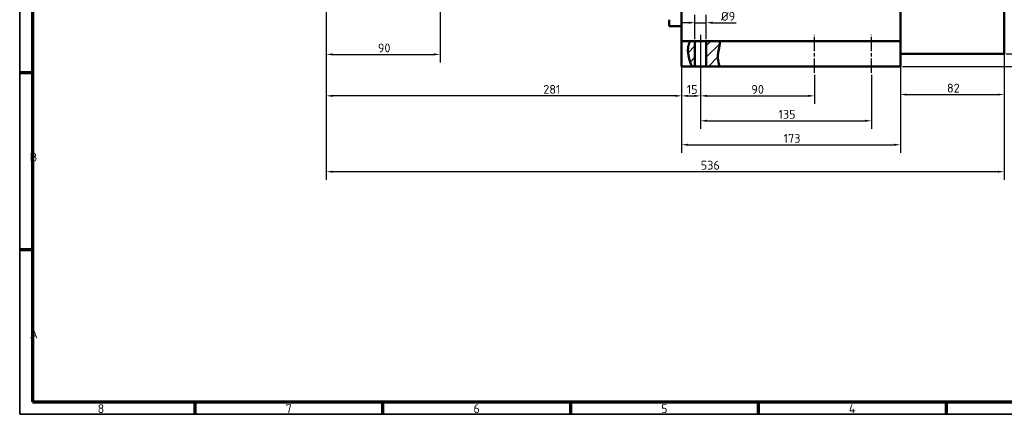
# Model space of a CAD drawing. Header units: millimetres. Extents: x 10 to 1178, y 10 to 831.
# Tile 1 of 3: x 10 to 789, y 10 to 322. Entities that reach past the tile are written whole.
import ezdxf

# ---------------------------------------------------------------- set-up
doc = ezdxf.new("R2010")
doc.units = ezdxf.units.MM
doc.header["$LTSCALE"] = 2
doc.linetypes.add('CHAIN', pattern=[0.3543, 0.2362, -0.0295, 0.0591, -0.0295])
doc.layers.get('0').update_dxf_attribs({"lineweight": 25})
for name, color, linetype, lineweight in [('Bemaßung (ISO)', 7, 'Continuous', 25), ('Mittellinie (ISO)', 7, 'Continuous', 25), ('Rahmen (ISO)', 7, 'Continuous', 70), ('Schraffur (ISO)', 7, 'Continuous', 18), ('Sichtbar (ISO)', 7, 'Continuous', 50), ('Symbol (ISO)', 7, 'Continuous', 25)]:
    doc.layers.add(name, color=color, linetype=linetype, lineweight=lineweight)
doc.styles.add('Notiztext (DIN)', font='isocpeur.ttf')
doc.dimstyles.new('Standard (DIN)', dxfattribs={"dimscale": 2, "dimtxt": 3.5, "dimasz": 2.5, "dimexe": 3.175, "dimexo": 0.8, "dimgap": 0.8, "dimtad": 1, "dimdec": 3, "dimrnd": 1e-08, "dimtxsty": 'Notiztext (DIN)', "dimcen": 0.09, "dimdle": 10, "dimclrd": 256, "dimclre": 256, "dimclrt": 256, "dimazin": 2, "dimtfac": 0.571429, "dimtdec": 3, "dimtmove": 0, "dimatfit": 3, "dimfxl": 1, "dimtolj": 1, "dimlwd": -1, "dimlwe": -1, "dimarcsym": 0})

# ---------------------------------------------------------------- blocks, each defined once
blk = doc.blocks.new('Ränder Hagen+Goebel Rahmen')
at = {"layer": 'Rahmen (ISO)', "linetype": 'Continuous', "lineweight": 35}
for p, q in [((5, 415), (5, 5)), ((5, 5), (589, 5))]:
    blk.add_line(p, q, dxfattribs=at)
at = {"layer": 'Rahmen (ISO)'}
for p, q in [((10, 410), (10, 10)), ((10, 140), (5, 140)), ((10, 70), (5, 70)), ((10, 10), (584, 10)), ((74.25, 10), (74.25, 5)), ((148.5, 10), (148.5, 5)), ((222.75, 10), (222.75, 5)), ((297, 10), (297, 5)), ((371.25, 10), (371.25, 5))]:
    blk.add_line(p, q, dxfattribs=at)
at = {"layer": 'Symbol (ISO)', "char_height": 3.5, "style": 'Notiztext (DIN)'}
for s, insert, attachment_point in [('B', (9, 105), 7), ('A', (9, 35), 7), ('8', (37.125, 9), 2), ('7', (111.375, 9), 2), ('6', (185.625, 9), 2), ('5', (259.875, 9), 2), ('4', (334.125, 9), 2)]:
    blk.add_mtext(s, dxfattribs=dict(at, insert=insert, attachment_point=attachment_point))
blk = doc.blocks.new('*D14')
at = {"layer": 'Bemaßung (ISO)'}
for p, q in [((533.43, 381.73), (533.43, 255.56)), ((252.43, 342.87), (252.43, 255.56)), ((528.43, 261.91), (257.43, 261.91))]:
    blk.add_line(p, q, dxfattribs=at)
for points in [[(257.43, 262.74), (257.43, 261.07), (252.43, 261.91)], [(528.43, 262.74), (528.43, 261.07), (533.43, 261.91)]]:
    blk.add_solid(points, dxfattribs=at)
at = {"layer": 'Defpoints', "color": 0}
for p in [(533.43, 383.33), (252.43, 344.47), (252.43, 261.91)]:
    blk.add_point(p, dxfattribs=at)
at = {"layer": 'Bemaßung (ISO)', "insert": (423.98, 270.51), "char_height": 7, "attachment_point": 1, "style": 'Notiztext (DIN)'}
blk.add_mtext('\\A1;281', dxfattribs=at)
blk = doc.blocks.new('*D15')
at = {"layer": 'Bemaßung (ISO)'}
for p, q in [((533.43, 298.56), (533.43, 255.52)), ((548.43, 278.56), (548.43, 255.52)), ((538.43, 261.87), (543.43, 261.87))]:
    blk.add_line(p, q, dxfattribs=at)
for points in [[(538.43, 262.7), (538.43, 261.03), (533.43, 261.87)], [(543.43, 262.7), (543.43, 261.03), (548.43, 261.87)]]:
    blk.add_solid(points, dxfattribs=at)
at = {"layer": 'Defpoints', "color": 0}
for p in [(533.43, 300.16), (548.43, 280.16), (548.43, 261.87)]:
    blk.add_point(p, dxfattribs=at)
at = {"layer": 'Bemaßung (ISO)', "insert": (537.43, 270.47), "char_height": 7, "attachment_point": 1, "style": 'Notiztext (DIN)'}
blk.add_mtext('\\A1;15', dxfattribs=at)
blk = doc.blocks.new('*D16')
at = {"layer": 'Bemaßung (ISO)'}
for p, q in [((548.43, 308.56), (548.43, 255.55)), ((638.43, 278.56), (638.43, 255.55)), ((553.43, 261.9), (633.43, 261.9))]:
    blk.add_line(p, q, dxfattribs=at)
for points in [[(553.43, 262.73), (553.43, 261.07), (548.43, 261.9)], [(633.43, 262.73), (633.43, 261.07), (638.43, 261.9)]]:
    blk.add_solid(points, dxfattribs=at)
at = {"layer": 'Defpoints', "color": 0}
for p in [(548.43, 310.16), (638.43, 280.16), (638.43, 261.9)]:
    blk.add_point(p, dxfattribs=at)
at = {"layer": 'Bemaßung (ISO)', "insert": (588.53, 270.5), "char_height": 7, "attachment_point": 1, "style": 'Notiztext (DIN)'}
blk.add_mtext('\\A1;90', dxfattribs=at)
blk = doc.blocks.new('*D17')
at = {"layer": 'Bemaßung (ISO)'}
for p, q in [((548.43, 308.56), (548.43, 235.82)), ((683.43, 278.56), (683.43, 235.82)), ((553.43, 242.17), (678.43, 242.17))]:
    blk.add_line(p, q, dxfattribs=at)
for points in [[(553.43, 243.01), (553.43, 241.34), (548.43, 242.17)], [(678.43, 243.01), (678.43, 241.34), (683.43, 242.17)]]:
    blk.add_solid(points, dxfattribs=at)
at = {"layer": 'Defpoints', "color": 0}
for p in [(548.43, 310.16), (683.43, 280.16), (683.43, 242.17)]:
    blk.add_point(p, dxfattribs=at)
at = {"layer": 'Bemaßung (ISO)', "insert": (609.98, 250.77), "char_height": 7, "attachment_point": 1, "style": 'Notiztext (DIN)'}
blk.add_mtext('\\A1;135', dxfattribs=at)
blk = doc.blocks.new('*D18')
at = {"layer": 'Bemaßung (ISO)'}
for p, q in [((533.43, 298.56), (533.43, 216.85)), ((706.43, 283.56), (706.43, 216.85)), ((538.43, 223.2), (701.43, 223.2))]:
    blk.add_line(p, q, dxfattribs=at)
for points in [[(538.43, 224.03), (538.43, 222.37), (533.43, 223.2)], [(701.43, 224.03), (701.43, 222.37), (706.43, 223.2)]]:
    blk.add_solid(points, dxfattribs=at)
at = {"layer": 'Defpoints', "color": 0}
for p in [(533.43, 300.16), (706.43, 285.16), (706.43, 223.2)]:
    blk.add_point(p, dxfattribs=at)
at = {"layer": 'Bemaßung (ISO)', "insert": (613.98, 231.8), "char_height": 7, "attachment_point": 1, "style": 'Notiztext (DIN)'}
blk.add_mtext('\\A1;173', dxfattribs=at)
blk = doc.blocks.new('*D19')
at = {"layer": 'Bemaßung (ISO)'}
for p, q in [((706.43, 452.56), (706.43, 256.58)), ((788.43, 293.56), (788.43, 256.58)), ((711.43, 262.93), (783.43, 262.93))]:
    blk.add_line(p, q, dxfattribs=at)
for points in [[(711.43, 263.76), (711.43, 262.1), (706.43, 262.93)], [(783.43, 263.76), (783.43, 262.1), (788.43, 262.93)]]:
    blk.add_solid(points, dxfattribs=at)
at = {"layer": 'Defpoints', "color": 0}
for p in [(706.43, 454.16), (788.43, 295.16), (788.43, 262.93)]:
    blk.add_point(p, dxfattribs=at)
at = {"layer": 'Bemaßung (ISO)', "insert": (743.23, 271.53), "char_height": 7, "attachment_point": 1, "style": 'Notiztext (DIN)'}
blk.add_mtext('\\A1;82', dxfattribs=at)
blk = doc.blocks.new('*D20')
at = {"layer": 'Bemaßung (ISO)'}
for p, q in [((788.43, 634.56), (788.43, 195.56)), ((252.43, 343.75), (252.43, 195.56)), ((783.43, 201.91), (257.43, 201.91))]:
    blk.add_line(p, q, dxfattribs=at)
for points in [[(257.43, 202.74), (257.43, 201.07), (252.43, 201.91)], [(783.43, 202.74), (783.43, 201.07), (788.43, 201.91)]]:
    blk.add_solid(points, dxfattribs=at)
at = {"layer": 'Defpoints', "color": 0}
for p in [(788.43, 636.16), (252.43, 345.35), (252.43, 201.91)]:
    blk.add_point(p, dxfattribs=at)
at = {"layer": 'Bemaßung (ISO)', "insert": (548.48, 210.51), "char_height": 7, "attachment_point": 1, "style": 'Notiztext (DIN)'}
blk.add_mtext('\\A1;536', dxfattribs=at)
blk = doc.blocks.new('*D21')
at = {"layer": 'Bemaßung (ISO)'}
for p, q in [((804.3, 300.16), (804.3, 315.36)), ((790.03, 295.16), (810.65, 295.16)), ((804.3, 285.16), (804.3, 295.16)), ((708.03, 285.16), (810.65, 285.16)), ((804.3, 280.16), (804.3, 275.16))]:
    blk.add_line(p, q, dxfattribs=at)
for points in [[(803.47, 300.16), (805.13, 300.16), (804.3, 295.16)], [(803.47, 280.16), (805.13, 280.16), (804.3, 285.16)]]:
    blk.add_solid(points, dxfattribs=at)
at = {"layer": 'Defpoints', "color": 0}
for p in [(788.43, 295.16), (804.3, 295.16), (706.43, 285.16)]:
    blk.add_point(p, dxfattribs=at)
at = {"layer": 'Bemaßung (ISO)', "insert": (795.7, 306.76), "char_height": 7, "attachment_point": 1, "rotation": 90, "style": 'Notiztext (DIN)'}
blk.add_mtext('\\A1;10', dxfattribs=at)
blk = doc.blocks.new('*D22')
at = {"layer": 'Bemaßung (ISO)'}
for p, q in [((538.93, 319.76), (533.93, 319.76)), ((543.93, 306.76), (543.93, 326.11)), ((543.93, 319.76), (552.93, 319.76)), ((552.93, 306.76), (552.93, 326.11)), ((557.93, 319.76), (576.63, 319.76))]:
    blk.add_line(p, q, dxfattribs=at)
for points in [[(538.93, 320.6), (538.93, 318.93), (543.93, 319.76)], [(557.93, 320.6), (557.93, 318.93), (552.93, 319.76)]]:
    blk.add_solid(points, dxfattribs=at)
at = {"layer": 'Defpoints', "color": 0}
for p in [(552.93, 319.76), (543.93, 305.16), (552.93, 305.16)]:
    blk.add_point(p, dxfattribs=at)
at = {"layer": 'Bemaßung (ISO)', "insert": (564.53, 328.36), "char_height": 7, "attachment_point": 1, "style": 'Notiztext (DIN)'}
blk.add_mtext('\\A1;Ø9', dxfattribs=at)
blk = doc.blocks.new('*D25')
at = {"layer": 'Bemaßung (ISO)'}
for p, q in [((252.43, 371.02), (252.43, 288.36)), ((342.43, 335.56), (342.43, 288.36)), ((257.43, 294.71), (337.43, 294.71))]:
    blk.add_line(p, q, dxfattribs=at)
for points in [[(257.43, 295.54), (257.43, 293.87), (252.43, 294.71)], [(337.43, 295.54), (337.43, 293.87), (342.43, 294.71)]]:
    blk.add_solid(points, dxfattribs=at)
at = {"layer": 'Defpoints', "color": 0}
for p in [(252.43, 372.62), (342.43, 337.16), (342.43, 294.71)]:
    blk.add_point(p, dxfattribs=at)
at = {"layer": 'Bemaßung (ISO)', "insert": (293.23, 303.31), "char_height": 7, "attachment_point": 1, "style": 'Notiztext (DIN)'}
blk.add_mtext('\\A1;90', dxfattribs=at)

msp = doc.modelspace()

# ---------------------------------------------------------------- hatches: boundary and pattern name
at = {"layer": 'Schraffur (ISO)'}
h = msp.add_hatch(dxfattribs=at)
h.set_pattern_fill('ANSI31', color=256, scale=50.8, style=0)
h.set_pattern_definition([(45, (0, 0), (-4.49013, 4.49013), [])])
edge = h.paths.add_edge_path()
edge.add_spline(control_points=[(563.1351, 300.1564), (562.6903, 297.7643), (562.0867, 295.5392), (562.0147, 290.0516), (562.6774, 287.6596), (563.2813, 285.1564)], knot_values=[0.05102947, 0.05102947, 0.05102947, 0.05102947, 0.78725722, 0.78725722, 1.59691677, 1.59691677, 1.59691677, 1.59691677], degree=3, periodic=0)
edge.add_line((563.2813, 285.1564), (552.9272, 285.1564))
edge.add_line((552.9272, 285.1564), (552.9272, 305.1564))
edge.add_line((552.9272, 305.1564), (563.5211, 305.1564))
edge.add_spline(control_points=[(563.5211, 305.1564), (563.5211, 305.1564), (563.5217, 305.1502), (563.5249, 305.115), (563.5288, 305.0713), (563.5429, 304.8921), (563.5555, 304.7124), (563.5717, 304.194), (563.5728, 303.8371), (563.5324, 302.976), (563.4888, 302.4743), (563.3469, 301.3628), (563.2475, 300.7606), (563.1351, 300.1564)], knot_values=[0.79055236, 0.79055236, 0.79055236, 0.79055236, 0.83372433, 0.83372433, 0.91317371, 0.91317371, 1.05540118, 1.05540118, 1.22165641, 1.22165641, 1.39636812, 1.39636812, 1.58078382, 1.58078382, 1.58078382, 1.58078382], degree=3, periodic=0)
edge = h.paths.add_edge_path()
edge.add_spline(control_points=[(538.5294, 300.1564), (538.5917, 300.6661), (538.6809, 301.1686), (538.9503, 302.2991), (539.1485, 302.8925), (539.5636, 303.9047), (539.7788, 304.3228), (540.0528, 304.8119), (540.1391, 304.9536), (540.229, 305.0989), (540.2514, 305.1342), (540.2639, 305.1539), (540.2656, 305.1564), (540.2656, 305.1564)], knot_values=[1.57730336, 1.57730336, 1.57730336, 1.57730336, 1.73197935, 1.73197935, 1.9413362, 1.9413362, 2.15022736, 2.15022736, 2.27948488, 2.27948488, 2.35883634, 2.35883634, 2.38662361, 2.38662361, 2.38662361, 2.38662361], degree=3, periodic=0)
edge.add_line((540.2656, 305.1564), (543.9272, 305.1564))
edge.add_line((543.9272, 305.1564), (543.9272, 285.1564))
edge.add_line((543.9272, 285.1564), (541.5711, 285.1564))
edge.add_spline(control_points=[(541.5711, 285.1564), (540.3202, 287.5997), (539.6312, 290.1619), (538.5249, 294.8422), (538.224, 297.658), (538.5294, 300.1564)], knot_values=[0.05676879, 0.05676879, 0.05676879, 0.05676879, 0.8855451, 0.8855451, 2.51618272, 2.51618272, 2.51618272, 2.51618272], degree=3, periodic=0)

# ---------------------------------------------------------------- linework, layer by layer
at = {"layer": 'Mittellinie (ISO)', "linetype": 'CHAIN', "ltscale": 23.990969}
for p, q in [((548.4272, 310.1564), (548.4272, 280.1564)), ((638.4272, 280.1564), (638.4272, 310.1564)), ((683.4272, 280.1564), (683.4272, 310.1564))]:
    msp.add_line(p, q, dxfattribs=at)
at = {"layer": 'Sichtbar (ISO)'}
for p, q in [((788.4272, 636.1564), (788.4272, 295.1564)), ((706.4272, 454.1564), (706.4272, 295.1564)), ((533.4272, 383.3309), (533.4272, 309.9819)), ((523.4272, 317.1564), (523.4272, 322.1564)), ((533.4272, 317.1564), (523.4272, 317.1564)), ((533.4272, 309.9819), (533.4272, 305.1564)), ((540.2656, 305.1564), (533.4272, 305.1564)), ((533.4272, 300.1564), (533.4272, 305.1564)), ((540.2656, 305.1564), (543.9272, 305.1564)), ((543.9272, 305.1564), (543.9272, 285.1564)), ((543.9272, 305.1564), (552.9272, 305.1564)), ((552.9272, 305.1564), (563.5211, 305.1564)), ((552.9272, 285.1564), (552.9272, 305.1564)), ((706.4272, 305.1564), (563.5211, 305.1564)), ((533.4272, 300.1564), (533.4272, 285.1564)), ((706.4272, 285.1564), (706.4272, 295.1564)), ((788.4272, 295.1564), (706.4272, 295.1564)), ((541.5711, 285.1564), (533.4272, 285.1564)), ((543.9272, 285.1564), (541.5711, 285.1564)), ((552.9272, 285.1564), (543.9272, 285.1564)), ((563.2813, 285.1564), (552.9272, 285.1564)), ((706.4272, 285.1564), (563.2813, 285.1564))]:
    msp.add_line(p, q, dxfattribs=at)
at = {"layer": 'Sichtbar (ISO)', "flags": 128}
for points in [[(538.5294, 300.1564), (538.5739, 300.4886), (538.6261, 300.8178), (538.6857, 301.1431), (538.7527, 301.4635), (538.8269, 301.778), (538.9075, 302.0837), (538.9937, 302.3796), (539.0845, 302.6648), (539.1793, 302.9386), (539.277, 303.2003), (539.3769, 303.449), (539.4777, 303.684), (539.5782, 303.9045), (539.6769, 304.1096), (539.7725, 304.2988), (539.8636, 304.4713), (539.9489, 304.6264), (540.0268, 304.7632), (540.0959, 304.8808), (540.1548, 304.9785), (540.2023, 305.0557), (540.2371, 305.1115), (540.2584, 305.1451), (540.2656, 305.1564)], [(563.5211, 305.1564), (563.5221, 305.1456), (563.525, 305.1132), (563.5297, 305.0593), (563.5357, 304.9842), (563.5426, 304.8884), (563.5499, 304.7722), (563.5568, 304.6362), (563.5627, 304.4806), (563.567, 304.3064), (563.5689, 304.1146), (563.5678, 303.9059), (563.5631, 303.6809), (563.5542, 303.4404), (563.5405, 303.1858), (563.5218, 302.9191), (563.4981, 302.6411), (563.4692, 302.3528), (563.435, 302.0549), (563.3955, 301.7488), (563.3511, 301.4371), (563.3025, 301.121), (563.2499, 300.8016), (563.194, 300.4797), (563.1351, 300.1564)], [(541.5711, 285.1564), (541.1324, 286.0661), (540.7425, 286.9742), (540.3985, 287.8681), (540.0977, 288.7354), (539.8373, 289.5635), (539.6145, 290.3399), (539.4265, 291.0521), (539.2706, 291.6875), (539.1365, 292.2701), (539.013, 292.8454), (538.9002, 293.4139), (538.7984, 293.9754), (538.7079, 294.53), (538.6289, 295.0775), (538.5616, 295.618), (538.5065, 296.1513), (538.4636, 296.6775), (538.4332, 297.1965), (538.4157, 297.7082), (538.4113, 298.2126), (538.4202, 298.7097), (538.4426, 299.1994), (538.479, 299.6816), (538.5294, 300.1564)], [(563.1351, 300.1564), (563.0152, 299.532), (562.8909, 298.9131), (562.7652, 298.2973), (562.641, 297.6825), (562.5212, 297.0665), (562.4087, 296.447), (562.3065, 295.8218), (562.2174, 295.1886), (562.1445, 294.5452), (562.0906, 293.8895), (562.0587, 293.219), (562.0516, 292.5376), (562.0696, 291.8702), (562.1107, 291.2182), (562.1724, 290.5799), (562.2526, 289.9536), (562.3488, 289.3374), (562.4589, 288.7294), (562.5805, 288.1281), (562.7114, 287.5314), (562.8492, 286.9377), (562.9916, 286.3452), (563.1364, 285.752), (563.2813, 285.1564)]]:
    msp.add_lwpolyline(points, dxfattribs=at)

# ---------------------------------------------------------------- block references
at = {"xscale": 2, "yscale": 2, "zscale": 2}
msp.add_blockref('Ränder Hagen+Goebel Rahmen', (0, 0), dxfattribs=at)

# ---------------------------------------------------------------- dimensions: what is measured, and where the dimension line sits
at = {"layer": 'Bemaßung (ISO)'}
for base, p1, p2, angle, picture, middle in [((252.4272, 201.9064), (788.4272, 636.1564), (252.4272, 345.3468), 180, '*D20', (555.1261, 201.9064)), ((788.4272, 262.9317), (706.4272, 454.1564), (788.4272, 295.1564), 180, '*D19', (747.4272, 262.9317)), ((252.4272, 261.9064), (533.4272, 383.3309), (252.4272, 344.4711), 180, '*D14', (429.9272, 261.9064)), ((342.4272, 294.7072), (252.4272, 372.6205), (342.4272, 337.1564), 180, '*D25', (297.4272, 294.7072)), ((804.2986, 295.1564), (706.4272, 285.1564), (788.4272, 295.1564), 90, '*D21', (804.2986, 310.2564)), ((638.4272, 261.9009), (548.4272, 310.1564), (638.4272, 280.1564), 180, '*D16', (592.7251, 261.9009)), ((683.4272, 242.1737), (548.4272, 310.1564), (683.4272, 280.1564), 180, '*D17', (615.929, 242.1737)), ((548.4272, 261.8651), (533.4272, 300.1564), (548.4272, 280.1564), 180, '*D15', (540.9281, 261.8651)), ((706.4272, 223.2008), (533.4272, 300.1564), (706.4272, 285.1564), 180, '*D18', (619.9272, 223.2008))]:
    dim = msp.add_linear_dim(base=base, p1=p1, p2=p2, angle=angle, dimstyle='Standard (DIN)', override={"dimdec": 3, "dimtp": 0, "dimtm": 0, "dimtdec": 3, "dimatfit": 2}, dxfattribs=at)
    dim.commit()
    dim.dimension.update_dxf_attribs({"geometry": picture, "text_midpoint": middle, "dimtype": 160})
dim = msp.add_linear_dim(base=(552.9272, 319.7628), p1=(543.9272, 305.1564), p2=(552.9272, 305.1564), angle=180, text='Ø<>', dimstyle='Standard (DIN)', override={"dimdec": 3, "dimtp": 0, "dimtm": 0, "dimtdec": 3, "dimatfit": 2}, dxfattribs=at)
dim.commit()
dim.dimension.update_dxf_attribs({"geometry": '*D22', "text_midpoint": (569.7772, 319.7628), "dimtype": 160})

doc.saveas('drawing.dxf')
